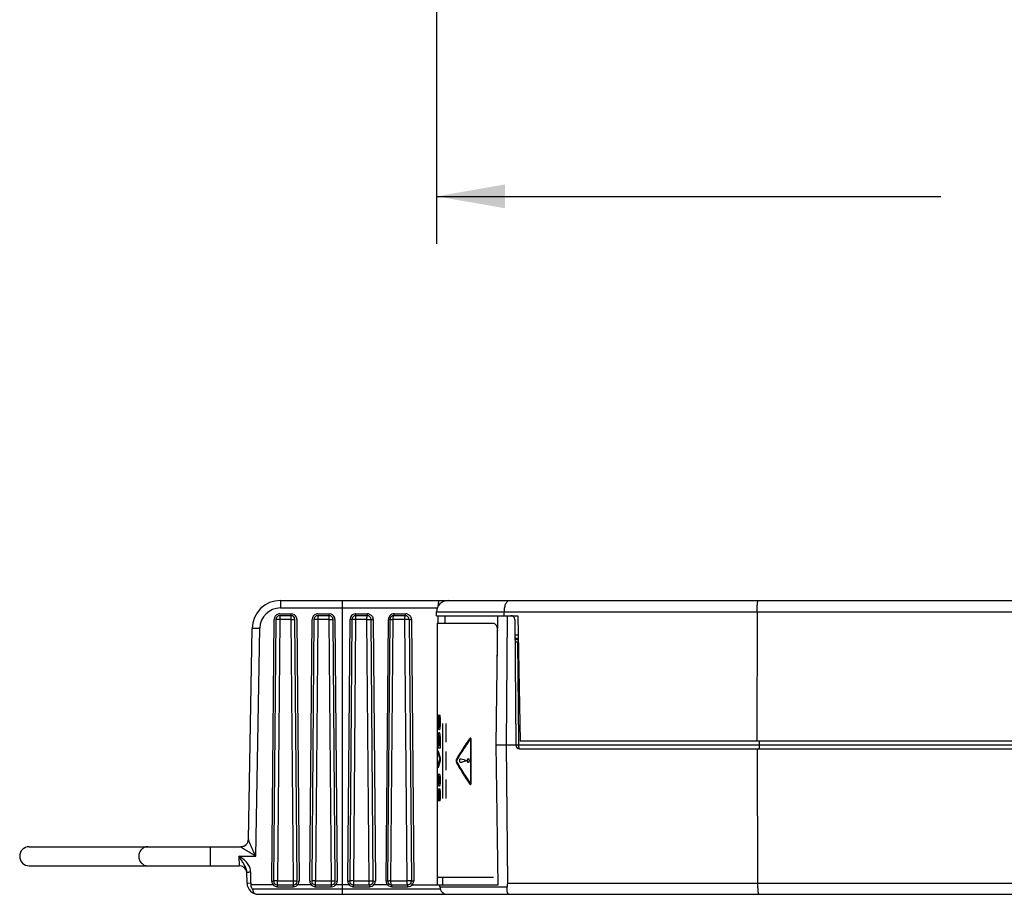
# Model space of a CAD drawing. Header units: inches. Extents: x 0 to 22, y 0 to 17.
# Tile 20 of 47: x 8.4 to 11, y 3.5 to 5.8. Entities that reach past the tile are written whole.
import ezdxf

# ---------------------------------------------------------------- set-up
doc = ezdxf.new("R2010")
doc.units = ezdxf.units.IN
doc.header["$LTSCALE"] = 1.21
doc.header["$MEASUREMENT"] = 0
doc.layers.get('0').update_dxf_attribs({"linetype": 'CONTINUOUS'})
doc.layers.add('03___PRT_ALL_CURVES', color=7, linetype='CONTINUOUS')
doc.layers.add('DIMENSIONS', color=7, linetype='CONTINUOUS')
doc.styles.get("Standard").update_dxf_attribs({"font": 'txt', "width": 0.8})
doc.dimstyles.new('DIMSTYLE_3', dxfattribs={"dimtxt": 0.125, "dimasz": 0.18, "dimexe": 0.125, "dimexo": 0.0625, "dimgap": 0.0625, "dimtad": 0, "dimtih": 1, "dimtoh": 1, "dimzin": 4, "dimdsep": 46, "dimtxsty": 'STANDARD', "dimblk": '_FILLED', "dimblk1": '_FILLED', "dimblk2": '_FILLED', "dimcen": 0.09, "dimadec": 0, "dimazin": 0, "dimtp": 0.001, "dimtm": 0.001, "dimtfac": 1, "dimtofl": 0, "dimtmove": 0, "dimatfit": 3, "dimldrblk": '_FILLED', "dimfxl": 1, "dimtolj": 1, "dimtzin": 4, "dimarcsym": 0})

# ---------------------------------------------------------------- blocks, each defined once
blk = doc.blocks.new('_FILLED')
at = {"color": 0, "linetype": 'BYBLOCK'}
blk.add_solid([(0, 0), (-1, 0.174), (-1, -0.174)], dxfattribs=at)
blk = doc.blocks.new('*D18')
at = {"layer": 'DIMENSIONS', "color": 2, "linetype": 'CONTINUOUS'}
for p, q in [((13.4926, 7.9351), (13.4926, 5.2373)), ((9.4903, 7.5256), (9.4903, 5.2373)), ((9.4903, 5.3623), (10.8164, 5.3623)), ((13.4926, 5.3623), (12.1664, 5.3623))]:
    blk.add_line(p, q, dxfattribs=at)
at = {"layer": 'DIMENSIONS', "color": 2, "linetype": 'CONTINUOUS', "xscale": 0.18, "yscale": 0.18, "zscale": 0.18, "rotation": 180}
blk.add_blockref('_FILLED', (9.4903, 5.3623), dxfattribs=at)
at = {"layer": 'DIMENSIONS', "color": 2, "linetype": 'CONTINUOUS', "xscale": 0.18, "yscale": 0.18, "zscale": 0.18}
blk.add_blockref('_FILLED', (13.4926, 5.3623), dxfattribs=at)
at = {"layer": 'DIMENSIONS', "color": 2, "linetype": 'CONTINUOUS', "insert": (11.4914, 5.4248), "char_height": 0.125, "width": 1.225, "attachment_point": 2, "line_spacing_factor": 0.9}
blk.add_mtext('4.00{\\Ftxt.shx;\\W1.000000;\\H0.125000; }[101.7]', dxfattribs=at)

msp = doc.modelspace()

# ---------------------------------------------------------------- linework, layer by layer
at = {"color": 7, "linetype": 'CONTINUOUS'}
for p, q in [((9.08, 4.2992), (9.08, 4.2795)), ((9.08, 4.2992), (13.4906, 4.2992)), ((9.2428, 3.5262), (9.2428, 4.2992)), ((9.08, 4.2795), (9.4924, 4.2795)), ((9.0567, 3.5612), (9.0627, 4.2492)), ((9.0677, 4.2493), (9.0617, 3.5613)), ((9.0777, 4.2493), (9.0677, 4.2493)), ((9.0777, 4.2493), (9.0717, 3.5613)), ((9.0777, 4.2641), (9.1078, 4.2641)), ((9.0777, 4.2592), (9.0777, 4.2493)), ((9.1078, 4.2592), (9.0777, 4.2592)), ((9.1078, 4.2493), (9.0777, 4.2493)), ((9.1078, 4.2493), (9.1078, 4.2641)), ((9.1138, 3.5613), (9.1078, 4.2493)), ((9.1078, 4.2493), (9.1178, 4.2493)), ((9.1238, 3.5613), (9.1178, 4.2493)), ((9.1228, 4.2492), (9.1288, 3.5612)), ((9.1567, 3.5612), (9.1627, 4.2492)), ((9.1677, 4.2493), (9.1617, 3.5613)), ((9.1777, 4.2493), (9.1677, 4.2493)), ((9.1777, 4.2493), (9.1717, 3.5613)), ((9.1777, 4.2641), (9.2078, 4.2641)), ((9.1777, 4.2592), (9.1777, 4.2493)), ((9.2078, 4.2592), (9.1777, 4.2592)), ((9.2078, 4.2493), (9.1777, 4.2493)), ((9.2078, 4.2493), (9.2078, 4.2641)), ((9.2138, 3.5613), (9.2078, 4.2493)), ((9.2078, 4.2493), (9.2178, 4.2493)), ((9.2238, 3.5613), (9.2178, 4.2493)), ((9.2228, 4.2492), (9.2288, 3.5612)), ((9.2568, 3.5612), (9.2628, 4.2492)), ((9.2677, 4.2493), (9.2617, 3.5613)), ((9.2677, 4.2493), (9.2628, 4.2492)), ((9.2772, 4.2493), (9.2677, 4.2493)), ((9.2772, 4.2493), (9.2713, 3.5613)), ((9.307, 4.2493), (9.2772, 4.2493)), ((9.2777, 4.2592), (9.2779, 4.2641)), ((9.3078, 4.2592), (9.2777, 4.2592)), ((9.2779, 4.2641), (9.3082, 4.2641)), ((9.307, 4.2493), (9.3178, 4.2493)), ((9.3129, 3.5613), (9.307, 4.2493)), ((9.3238, 3.5613), (9.3178, 4.2493)), ((9.3178, 4.2493), (9.3233, 4.2492)), ((9.3233, 4.2492), (9.3294, 3.5612)), ((9.3574, 3.5612), (9.3634, 4.2492)), ((9.3617, 3.5613), (9.3677, 4.2493)), ((9.3677, 4.2493), (9.3634, 4.2492)), ((9.3677, 4.2493), (9.376, 4.2493)), ((9.37, 3.5613), (9.376, 4.2493)), ((9.4058, 4.2493), (9.376, 4.2493)), ((9.4078, 4.2592), (9.3777, 4.2592)), ((9.3785, 4.2641), (9.4089, 4.2641)), ((9.4178, 4.2493), (9.4058, 4.2493)), ((9.4058, 4.2493), (9.4117, 3.5613)), ((9.4178, 4.2493), (9.4238, 3.5613)), ((9.4178, 4.2493), (9.424, 4.2492)), ((9.424, 4.2492), (9.43, 3.5612)), ((9.4902, 4.2592), (9.4903, 4.2694)), ((9.4902, 4.2592), (9.7042, 4.2592)), ((9.4903, 4.2694), (9.6683, 4.2694)), ((9.4945, 4.2392), (9.4945, 4.2592)), ((9.5124, 4.2392), (9.5126, 4.2592)), ((9.6467, 3.9192), (9.6517, 4.2592)), ((9.6683, 4.2697), (13.2367, 4.2697)), ((9.6683, 4.2592), (9.6683, 4.2694)), ((9.6744, 3.9192), (9.677, 4.2592)), ((9.6956, 4.2493), (9.6984, 3.9191)), ((9.7042, 4.2592), (9.71, 3.9292)), ((10.333, 4.2697), (10.3324, 3.9292)), ((8.9953, 3.6706), (9.005, 4.2255)), ((9.0146, 3.6266), (9.025, 4.2262)), ((9.4916, 4.2392), (9.4916, 3.5712)), ((9.4916, 4.2392), (9.6398, 4.2392)), ((9.6501, 4.1527), (9.6501, 4.2192)), ((9.696, 4.209), (9.7051, 4.209)), ((9.7003, 4.1992), (9.6998, 4.1993)), ((9.6998, 4.1993), (9.6998, 4.1993)), ((9.7006, 4.1992), (9.7003, 4.1992)), ((9.7005, 4.1992), (9.7052, 4.1992)), ((9.7023, 4.199), (9.7035, 4.1987)), ((9.7046, 4.1959), (9.7043, 4.1932)), ((9.7043, 4.1893), (9.6961, 4.1893)), ((9.7065, 3.9292), (9.7043, 4.1893)), ((9.6521, 3.5512), (9.6467, 3.9192)), ((9.6467, 3.9192), (9.6984, 3.9192)), ((9.6772, 3.5557), (9.6744, 3.9192)), ((9.6984, 3.9191), (9.7066, 3.9191)), ((9.7066, 3.9191), (9.7065, 3.9292)), ((9.7066, 3.9191), (13.0426, 3.9191)), ((13.0406, 3.9292), (9.71, 3.9292)), ((10.3386, 3.9292), (10.3386, 3.9191)), ((9.7084, 3.9092), (13.0427, 3.9092)), ((10.3351, 3.5557), (10.3344, 3.9092)), ((8.4189, 3.6512), (8.9753, 3.6512)), ((8.8946, 3.6512), (8.8946, 3.6012)), ((8.9753, 3.6511), (8.9753, 3.6512)), ((8.9953, 3.6706), (8.9937, 3.6631)), ((8.9705, 3.6266), (9.0146, 3.6266)), ((8.9705, 3.6266), (8.9713, 3.6012)), ((8.4189, 3.6012), (8.9713, 3.6012)), ((8.9913, 3.5844), (8.9909, 3.5883)), ((8.9913, 3.5844), (8.9963, 3.5846)), ((8.9918, 3.5557), (8.9913, 3.5844)), ((9.0018, 3.556), (9.0013, 3.5847)), ((8.9918, 3.5557), (9.0018, 3.556)), ((9.0604, 3.5512), (9.0025, 3.5512)), ((9.0624, 3.5529), (9.0606, 3.5512)), ((9.062, 3.5613), (9.0617, 3.5613)), ((9.063, 3.5613), (9.062, 3.5613)), ((9.0637, 3.5541), (9.0624, 3.5529)), ((9.0717, 3.5613), (9.063, 3.5613)), ((9.0642, 3.5545), (9.0637, 3.5541)), ((9.0717, 3.5463), (9.0717, 3.5613)), ((9.0717, 3.5613), (9.1138, 3.5613)), ((9.0717, 3.5512), (9.1138, 3.5512)), ((9.1138, 3.5463), (9.1138, 3.5613)), ((9.1138, 3.5613), (9.1225, 3.5613)), ((9.1213, 3.5545), (9.1218, 3.5541)), ((9.1218, 3.5541), (9.1232, 3.5528)), ((9.1225, 3.5613), (9.1237, 3.5613)), ((9.1232, 3.5528), (9.1251, 3.5512)), ((9.1237, 3.5613), (9.1238, 3.5613)), ((9.1604, 3.5512), (9.1251, 3.5512)), ((9.1624, 3.5529), (9.1606, 3.5512)), ((9.162, 3.5613), (9.1617, 3.5613)), ((9.163, 3.5613), (9.162, 3.5613)), ((9.1637, 3.5541), (9.1624, 3.5529)), ((9.1717, 3.5613), (9.163, 3.5613)), ((9.1642, 3.5545), (9.1637, 3.5541)), ((9.1717, 3.5463), (9.1717, 3.5613)), ((9.1717, 3.5613), (9.2138, 3.5613)), ((9.1717, 3.5512), (9.2138, 3.5512)), ((9.2138, 3.5463), (9.2138, 3.5613)), ((9.2138, 3.5613), (9.2225, 3.5613)), ((9.2213, 3.5545), (9.2218, 3.5541)), ((9.2218, 3.5541), (9.2232, 3.5528)), ((9.2225, 3.5613), (9.2237, 3.5613)), ((9.2232, 3.5528), (9.2251, 3.5512)), ((9.2237, 3.5613), (9.2238, 3.5613)), ((9.2605, 3.5512), (9.2251, 3.5512)), ((9.2617, 3.5613), (9.2592, 3.5612)), ((9.2624, 3.5528), (9.2607, 3.5512)), ((9.2629, 3.5613), (9.2617, 3.5613)), ((9.2637, 3.554), (9.2624, 3.5528)), ((9.2713, 3.5613), (9.2629, 3.5613)), ((9.2642, 3.5545), (9.2637, 3.554)), ((9.2713, 3.5613), (9.3129, 3.5613)), ((9.2713, 3.5613), (9.2715, 3.5525)), ((9.2715, 3.5525), (9.2717, 3.5512)), ((9.2717, 3.5512), (9.3138, 3.5512)), ((9.2718, 3.5463), (9.2717, 3.5512)), ((9.3129, 3.5613), (9.3224, 3.5613)), ((9.3131, 3.5563), (9.3129, 3.5613)), ((9.3133, 3.5536), (9.3131, 3.5563)), ((9.3213, 3.5545), (9.322, 3.5542)), ((9.322, 3.5542), (9.3235, 3.5529)), ((9.3224, 3.5613), (9.3238, 3.5613)), ((9.3235, 3.5529), (9.3256, 3.5512)), ((9.3238, 3.5613), (9.3267, 3.5612)), ((9.3611, 3.5512), (9.3256, 3.5512)), ((9.3617, 3.5613), (9.3596, 3.5612)), ((9.3629, 3.5528), (9.3613, 3.5512)), ((9.3617, 3.5613), (9.3658, 3.5613)), ((9.3639, 3.554), (9.3629, 3.5528)), ((9.3642, 3.5545), (9.3639, 3.554)), ((9.37, 3.5613), (9.4117, 3.5613)), ((9.3702, 3.5563), (9.37, 3.5613)), ((9.3717, 3.5512), (9.4138, 3.5512)), ((9.4238, 3.5613), (9.4175, 3.5613)), ((9.4213, 3.5545), (9.4222, 3.5543)), ((9.4222, 3.5543), (9.424, 3.553)), ((9.4238, 3.5613), (9.4271, 3.5612)), ((9.424, 3.553), (9.4263, 3.5512)), ((9.4263, 3.5512), (9.6521, 3.5512)), ((9.4916, 3.5712), (9.6398, 3.5712)), ((9.4926, 3.5512), (9.4926, 3.5712)), ((9.4991, 3.5458), (9.499, 3.5512)), ((9.5064, 3.5512), (9.5066, 3.5712)), ((9.6772, 3.5557), (13.4926, 3.5557)), ((9.0052, 3.5409), (9.4998, 3.5409)), ((9.0218, 3.5262), (13.4926, 3.5262)), ((9.0717, 3.5463), (9.1138, 3.5463)), ((9.1717, 3.5463), (9.2138, 3.5463)), ((9.2718, 3.5463), (9.3143, 3.5463)), ((9.3725, 3.5463), (9.4149, 3.5463)), ((9.4991, 3.5458), (9.6762, 3.5458))]:
    msp.add_line(p, q, dxfattribs=at)
msp.add_lwpolyline([(9.6998, 4.1993), (9.6992, 4.1995), (9.6973, 4.2009)], dxfattribs=at)
for centre, radius, start, end in [((9.08, 4.2242), 0.075, 89.9921, 179), ((9.5203, 4.2692), 0.03, 90, 179.5), ((9.08, 4.2245), 0.055, 90.0065, 178.2249), ((9.0777, 4.2491), 0.015, 105.8384, 179.4994), ((9.0777, 4.2492), 0.01, 90, 179.5), ((9.0777, 4.249), 0.0151, 90.0299, 105.8072), ((9.1078, 4.2491), 0.015, 16.338, 89.9994), ((9.1078, 4.2492), 0.01, 0.5, 90), ((9.1078, 4.2491), 0.0151, 0.5299, 16.3069), ((9.1777, 4.2491), 0.015, 105.8384, 179.4994), ((9.1777, 4.2492), 0.01, 90, 179.5), ((9.1777, 4.249), 0.0151, 90.0299, 105.8072), ((9.2078, 4.2491), 0.015, 16.338, 89.9994), ((9.2078, 4.2492), 0.01, 0.5, 90), ((9.2078, 4.2491), 0.0151, 0.5299, 16.3069), ((9.2777, 4.2491), 0.0149, 148.0798, 179.4856), ((9.2779, 4.249), 0.0151, 105.6883, 148.045), ((9.2777, 4.2492), 0.01, 90, 179.5), ((9.2779, 4.2489), 0.0152, 90.0265, 105.6987), ((9.3078, 4.2492), 0.01, 0.5, 90), ((9.3082, 4.2489), 0.0152, 70.5908, 89.9971), ((9.3084, 4.2491), 0.015, 0.5376, 16.4114), ((9.3783, 4.2491), 0.0149, 151.9575, 179.4902), ((9.3785, 4.249), 0.0151, 98.5341, 151.8901), ((9.3777, 4.2492), 0.01, 90, 179.5), ((9.3785, 4.2489), 0.0152, 94.5367, 98.5971), ((9.3785, 4.2489), 0.0152, 90, 94.5386), ((9.4078, 4.2492), 0.01, 0.5, 90), ((9.4089, 4.2489), 0.0152, 70.7359, 89.9976), ((9.409, 4.2491), 0.015, 0.5546, 16.4322), ((9.6856, 4.2492), 0.01, 0.5, 90), ((9.7018, 4.206), 0.00697, 253.6547, 261.9826), ((9.7006, 4.1891), 0.0101, 85.1259, 89.9884), ((9.7018, 4.2059), 0.00693, 261.993, 274.5183), ((9.7005, 4.1888), 0.0104, 80.1456, 85.1236), ((9.7502, 4.1903), 0.0459, 176.4254, 178.6961), ((9.7569, 4.1901), 0.0527, 178.6592, 180.928), ((9.7084, 3.9192), 0.01, 180.5, 270), ((8.4189, 3.6262), 0.025, 90, 270), ((8.9753, 3.6712), 0.02, 270, 359), ((8.9755, 3.6709), 0.0198, 299.4343, 336.7019), ((8.9713, 3.5812), 0.02, 8.9503, 90), ((9.0097, 3.0905), 0.4943, 90.9778, 91.5576), ((8.9666, 3.5841), 0.0347, 1.0573, 11.307), ((9.0218, 3.5562), 0.03, 181.006, 270), ((9.0219, 3.5564), 0.0201, 181.0269, 194.9676), ((9.0717, 3.5611), 0.0151, 179.528, 194.1736), ((9.0589, 3.8082), 0.247, 269.4782, 270.058), ((9.0717, 3.5611), 0.015, 194.195, 221.3625), ((9.0717, 3.5613), 0.015, 222.2617, 256.9066), ((9.0717, 3.5612), 0.01, 179.5, 270), ((9.1138, 3.5612), 0.01, 270, 0.5), ((9.1138, 3.5613), 0.015, 270, 296.3052), ((9.1138, 3.5613), 0.015, 296.3175, 306.7579), ((9.1138, 3.5613), 0.015, 306.771, 317.7324), ((9.1138, 3.5611), 0.0151, 318.6568, 330.8841), ((9.1266, 3.8082), 0.247, 269.942, 270.5218), ((9.1138, 3.5611), 0.015, 330.9066, 0.4988), ((9.1717, 3.5611), 0.0151, 179.528, 194.1736), ((9.1589, 3.8082), 0.247, 269.4782, 270.058), ((9.1717, 3.5611), 0.015, 194.195, 221.3625), ((9.1717, 3.5613), 0.015, 222.2617, 256.9066), ((9.1717, 3.5612), 0.01, 179.5, 270), ((9.2138, 3.5612), 0.01, 270, 0.5), ((9.2138, 3.5613), 0.015, 270, 296.3052), ((9.2138, 3.5613), 0.015, 296.3175, 306.7579), ((9.2138, 3.5613), 0.015, 306.771, 317.7324), ((9.2138, 3.5611), 0.0151, 318.6568, 330.8841), ((9.2266, 3.8082), 0.247, 269.942, 270.5218), ((9.2138, 3.5611), 0.015, 330.9066, 0.4988), ((9.2589, 3.807), 0.2458, 269.4943, 270.0684), ((9.2717, 3.5611), 0.015, 179.5391, 194.2458), ((9.2717, 3.5611), 0.015, 194.2935, 221.5584), ((9.2718, 3.5614), 0.0151, 222.4711, 256.9998), ((9.2717, 3.5612), 0.01, 179.5, 270), ((9.3138, 3.5612), 0.01, 270, 0.5), ((9.3143, 3.5614), 0.0152, 291.2844, 303.8887), ((9.3143, 3.5614), 0.0151, 303.9228, 317.5364), ((9.3144, 3.5612), 0.0151, 318.4752, 330.7095), ((9.3266, 3.8111), 0.2499, 270.0043, 270.6283), ((9.3145, 3.5611), 0.0149, 330.7223, 0.4939), ((9.3724, 3.5611), 0.015, 179.5237, 191.4306), ((9.359, 3.7919), 0.2306, 269.6049, 270.1481), ((9.3723, 3.5611), 0.015, 191.4745, 221.5628), ((9.3725, 3.5614), 0.0151, 222.47, 256.3988), ((9.3717, 3.5612), 0.01, 179.5, 270), ((9.3623, 2.5636), 0.9977, 89.5556, 89.8015), ((9.4216, 2.6706), 0.8907, 90.2618, 90.6386), ((9.4138, 3.5612), 0.01, 270, 0.5), ((9.415, 3.5614), 0.0151, 291.1985, 303.8776), ((9.4149, 3.5614), 0.0151, 303.8936, 311.9791), ((9.415, 3.5613), 0.015, 311.9747, 317.554), ((9.415, 3.5612), 0.015, 318.4661, 330.6556), ((9.4267, 3.8041), 0.2428, 270.0759, 270.7742), ((9.4151, 3.5611), 0.0149, 330.6588, 0.4946), ((9.0717, 3.5613), 0.0151, 256.9405, 269.9687), ((9.1717, 3.5613), 0.0151, 256.9405, 269.9687), ((9.2719, 3.5615), 0.0153, 257.0088, 269.9703), ((9.3143, 3.5615), 0.0152, 269.998, 291.2663), ((9.3725, 3.5615), 0.0152, 256.3981, 264.7551), ((9.3725, 3.5615), 0.0152, 264.7496, 269.9876), ((9.4149, 3.5615), 0.0152, 269.9966, 291.2027), ((9.5191, 3.5462), 0.02, 181, 270)]:
    msp.add_arc(centre, radius, start, end, dxfattribs=at)
for points, knots in [([(9.4947, 4.2842), (9.4947, 4.2852), (9.4948, 4.2872), (9.4951, 4.2901), (9.4954, 4.2927), (9.4958, 4.2949), (9.4961, 4.2965), (9.4965, 4.2975), (9.4967, 4.2981), (9.497, 4.2986), (9.4972, 4.2989), (9.4975, 4.2991), (9.4977, 4.2992), (9.4977, 4.2992)], [0, 0, 0, 0, 0.200344, 0.386557, 0.553131, 0.696542, 0.813624, 0.861511, 0.902175, 0.935709, 0.962431, 0.983182, 1, 1, 1, 1]), ([(9.6683, 4.2694), (9.6683, 4.2716), (9.6685, 4.2757), (9.6694, 4.2817), (9.6708, 4.2869), (9.6725, 4.2913), (9.6746, 4.2947), (9.6768, 4.2973), (9.6789, 4.2986), (9.6807, 4.2991), (9.6815, 4.2992), (9.6819, 4.2992)], [0, 0, 0, 0, 0.181974, 0.35429, 0.508665, 0.642341, 0.755205, 0.849149, 0.928476, 0.964758, 1, 1, 1, 1]), ([(10.333, 4.2697), (10.333, 4.2716), (10.3331, 4.2754), (10.3333, 4.2809), (10.3336, 4.2859), (10.3339, 4.2898), (10.3342, 4.2925), (10.3344, 4.2942), (10.3347, 4.2957), (10.3349, 4.2969), (10.3352, 4.2979), (10.3355, 4.2985), (10.3357, 4.2989), (10.3359, 4.2991), (10.336, 4.2992), (10.3361, 4.2992)], [0, 0, 0, 0, 0.192905, 0.378656, 0.549171, 0.698364, 0.76327, 0.820985, 0.87105, 0.91303, 0.946598, 0.971764, 0.981315, 0.988997, 1, 1, 1, 1]), ([(9.2777, 4.2592), (9.2776, 4.2592), (9.2776, 4.2591), (9.2776, 4.259), (9.2775, 4.2587), (9.2775, 4.2584), (9.2775, 4.258), (9.2774, 4.2575), (9.2774, 4.2569), (9.2773, 4.256), (9.2773, 4.2547), (9.2773, 4.253), (9.2772, 4.2512), (9.2772, 4.2499), (9.2772, 4.2493)], [0, 0, 0, 0, 0.006472, 0.021511, 0.045613, 0.078661, 0.120448, 0.170727, 0.229018, 0.294698, 0.445709, 0.61858, 0.806185, 1, 1, 1, 1]), ([(9.307, 4.2493), (9.307, 4.2499), (9.307, 4.2512), (9.3071, 4.253), (9.3072, 4.2547), (9.3073, 4.2562), (9.3074, 4.2574), (9.3075, 4.2583), (9.3076, 4.2589), (9.3077, 4.2591), (9.3078, 4.2592), (9.3078, 4.2592)], [0, 0, 0, 0, 0.192399, 0.378665, 0.550383, 0.700548, 0.824071, 0.916244, 0.974404, 0.990741, 1, 1, 1, 1]), ([(9.3078, 4.2592), (9.3079, 4.2592), (9.3079, 4.2592), (9.308, 4.2593), (9.308, 4.2596), (9.3081, 4.2601), (9.3081, 4.2607), (9.3082, 4.2614), (9.3082, 4.2622), (9.3082, 4.2632), (9.3082, 4.2638), (9.3082, 4.2641)], [0, 0, 0, 0, 0.009176, 0.025454, 0.083481, 0.175427, 0.298673, 0.448678, 0.620489, 0.807061, 1, 1, 1, 1]), ([(9.3133, 4.2632), (9.3144, 4.2628), (9.3165, 4.2618), (9.3193, 4.2595), (9.3215, 4.2567), (9.3224, 4.2545), (9.3227, 4.2533)], [0, 0, 0, 0, 0.249595, 0.499411, 0.749528, 1, 1, 1, 1]), ([(9.376, 4.2493), (9.376, 4.2499), (9.376, 4.2512), (9.3761, 4.253), (9.3762, 4.2547), (9.3764, 4.2562), (9.3767, 4.2573), (9.3769, 4.258), (9.377, 4.2584), (9.3772, 4.2587), (9.3773, 4.259), (9.3775, 4.2592), (9.3777, 4.2592)], [0, 0, 0, 0, 0.187518, 0.369239, 0.537123, 0.684531, 0.806832, 0.857275, 0.900099, 0.935292, 0.963083, 1, 1, 1, 1]), ([(9.3777, 4.2592), (9.3777, 4.2592), (9.3778, 4.2593), (9.3779, 4.2594), (9.378, 4.2596), (9.3782, 4.2601), (9.3783, 4.2607), (9.3784, 4.2614), (9.3785, 4.2626), (9.3785, 4.2635), (9.3785, 4.2641)], [0, 0, 0, 0, 0.036595, 0.064265, 0.09935, 0.192341, 0.314438, 0.461776, 0.62982, 1, 1, 1, 1]), ([(9.4078, 4.2592), (9.4078, 4.2592), (9.4076, 4.2591), (9.4074, 4.259), (9.4072, 4.2587), (9.407, 4.2584), (9.4069, 4.258), (9.4066, 4.2573), (9.4063, 4.2562), (9.4061, 4.2547), (9.4059, 4.253), (9.4058, 4.2512), (9.4058, 4.2499), (9.4058, 4.2493)], [0, 0, 0, 0, 0.019779, 0.043348, 0.072788, 0.109022, 0.152408, 0.203027, 0.32476, 0.470654, 0.636297, 0.815339, 1, 1, 1, 1]), ([(9.4078, 4.2592), (9.4079, 4.2592), (9.408, 4.2593), (9.4081, 4.2594), (9.4083, 4.2596), (9.4084, 4.2601), (9.4086, 4.2607), (9.4087, 4.2614), (9.4088, 4.2626), (9.4089, 4.2635), (9.4089, 4.2641)], [0, 0, 0, 0, 0.042199, 0.071523, 0.107663, 0.201412, 0.323002, 0.468943, 0.634947, 1, 1, 1, 1]), ([(9.4139, 4.2632), (9.415, 4.2629), (9.4171, 4.2618), (9.4199, 4.2596), (9.4221, 4.2567), (9.423, 4.2545), (9.4233, 4.2533)], [0, 0, 0, 0, 0.248124, 0.497324, 0.747933, 1, 1, 1, 1]), ([(9.025, 4.2262), (9.0237, 4.2261), (9.0212, 4.2258), (9.0175, 4.2256), (9.0146, 4.2256), (9.0124, 4.2256), (9.0109, 4.2256), (9.0096, 4.2256), (9.0085, 4.2256), (9.0075, 4.2256), (9.0067, 4.2256), (9.0062, 4.2256), (9.0059, 4.2256), (9.0056, 4.2256), (9.0054, 4.2256), (9.0053, 4.2255), (9.0051, 4.2255), (9.0051, 4.2255), (9.005, 4.2255), (9.005, 4.2255)], [0, 0, 0, 0, 0.194569, 0.382475, 0.555262, 0.63402, 0.706674, 0.772491, 0.830907, 0.881389, 0.923399, 0.941065, 0.956454, 0.969544, 0.980314, 0.988745, 0.994821, 0.998538, 1, 1, 1, 1]), ([(9.6398, 4.2392), (9.6402, 4.2392), (9.6409, 4.2391), (9.6418, 4.2388), (9.6428, 4.2383), (9.6438, 4.2377), (9.6447, 4.2368), (9.6456, 4.2358), (9.6464, 4.2346), (9.6471, 4.2333), (9.6478, 4.2319), (9.6486, 4.2297), (9.6494, 4.2268), (9.65, 4.2231), (9.6501, 4.2205), (9.6501, 4.2192)], [0, 0, 0, 0, 0.040897, 0.083112, 0.127539, 0.174906, 0.225724, 0.280313, 0.338782, 0.401076, 0.46704, 0.536387, 0.683693, 0.839691, 1, 1, 1, 1]), ([(9.696, 4.2026), (9.696, 4.202), (9.6963, 4.2007), (9.697, 4.1996), (9.6974, 4.1991)], [0, 0, 0, 0, 0.481302, 1, 1, 1, 1]), ([(9.6974, 4.1991), (9.6976, 4.1989), (9.6984, 4.1981), (9.6994, 4.1975), (9.7002, 4.1971)], [0, 0, 0, 0, 0.235772, 1, 1, 1, 1]), ([(9.7002, 4.1971), (9.7009, 4.1968), (9.7023, 4.1963), (9.7039, 4.196), (9.7046, 4.1959)], [0, 0, 0, 0, 0.489665, 1, 1, 1, 1]), ([(9.7035, 4.1987), (9.7038, 4.1986), (9.7042, 4.1983), (9.7045, 4.1977), (9.7046, 4.1974), (9.7046, 4.1973)], [0, 0, 0, 0, 0.513302, 0.753319, 1, 1, 1, 1]), ([(9.7084, 3.9092), (9.7083, 3.9092), (9.7081, 3.9093), (9.7079, 3.9096), (9.7077, 3.91), (9.7076, 3.9104), (9.7074, 3.9111), (9.7071, 3.9122), (9.7069, 3.9137), (9.7068, 3.9154), (9.7067, 3.9172), (9.7066, 3.9185), (9.7066, 3.9191)], [0, 0, 0, 0, 0.038687, 0.066998, 0.102524, 0.145526, 0.19602, 0.318145, 0.465104, 0.632338, 0.813295, 1, 1, 1, 1]), ([(10.3386, 3.9191), (10.3386, 3.9178), (10.3386, 3.916), (10.3384, 3.9136), (10.3383, 3.9122), (10.3382, 3.9111), (10.3381, 3.9104), (10.338, 3.91), (10.3379, 3.9096), (10.3378, 3.9094), (10.3377, 3.9092), (10.3376, 3.9092), (10.3376, 3.9092)], [0, 0, 0, 0, 0.377641, 0.548756, 0.698146, 0.820979, 0.871033, 0.912929, 0.946515, 0.971771, 0.989024, 1, 1, 1, 1]), ([(8.7306, 3.6512), (8.7275, 3.6512), (8.7228, 3.6502), (8.7174, 3.6471), (8.7138, 3.644), (8.7108, 3.6401), (8.7086, 3.6358), (8.7073, 3.6311), (8.7068, 3.6262), (8.7073, 3.6213), (8.7086, 3.6166), (8.7108, 3.6122), (8.7138, 3.6084), (8.7174, 3.6053), (8.7228, 3.6022), (8.7275, 3.6012), (8.7306, 3.6012)], [0, 0, 0, 0, 0.121194, 0.182856, 0.245086, 0.307998, 0.371592, 0.435662, 0.5, 0.564338, 0.628408, 0.692002, 0.754914, 0.817144, 0.878806, 1, 1, 1, 1]), ([(8.9852, 3.6537), (8.9837, 3.6528), (8.9805, 3.6515), (8.9771, 3.6511), (8.9753, 3.6511)], [0, 0, 0, 0, 0.501462, 1, 1, 1, 1]), ([(9.0146, 3.6266), (9.0126, 3.6278), (9.0087, 3.6302), (9.0028, 3.6337), (8.9979, 3.6366), (8.9941, 3.6389), (8.9913, 3.6406), (8.9885, 3.6423), (8.9859, 3.6439), (8.9834, 3.6455), (8.9814, 3.6467), (8.9798, 3.6477), (8.9788, 3.6483), (8.9779, 3.649), (8.9771, 3.6495), (8.9764, 3.65), (8.9758, 3.6505), (8.9755, 3.6508), (8.9754, 3.651), (8.9753, 3.651), (8.9753, 3.6511)], [0, 0, 0, 0, 0.149396, 0.297841, 0.444299, 0.516338, 0.587247, 0.656663, 0.724073, 0.788729, 0.849487, 0.877876, 0.904538, 0.929075, 0.950981, 0.969649, 0.984396, 0.994572, 0.99784, 1, 1, 1, 1]), ([(9.0146, 3.6266), (9.0136, 3.6287), (9.0117, 3.6329), (9.0088, 3.6391), (9.006, 3.6453), (9.0037, 3.6504), (9.0019, 3.6544), (9.0006, 3.6573), (8.9994, 3.6601), (8.9982, 3.6628), (8.9973, 3.6649), (8.9967, 3.6665), (8.9962, 3.6676), (8.9959, 3.6686), (8.9956, 3.6694), (8.9954, 3.6701), (8.9953, 3.6705), (8.9953, 3.6706)], [0, 0, 0, 0, 0.143828, 0.286871, 0.428355, 0.567153, 0.635003, 0.701358, 0.765678, 0.827131, 0.884378, 0.910772, 0.935159, 0.957003, 0.97562, 0.990208, 1, 1, 1, 1]), ([(8.9909, 3.5883), (8.9906, 3.5901), (8.9897, 3.5936), (8.9875, 3.5986), (8.9849, 3.6033), (8.982, 3.6079), (8.9791, 3.6125), (8.9762, 3.6171), (8.9733, 3.6218), (8.9715, 3.625), (8.9705, 3.6266)], [0, 0, 0, 0, 0.125599, 0.25009, 0.373553, 0.496602, 0.620247, 0.745353, 0.872231, 1, 1, 1, 1]), ([(9.0006, 3.5909), (9.0002, 3.5928), (8.9991, 3.5967), (8.9966, 3.6022), (8.9933, 3.6072), (8.9894, 3.6118), (8.985, 3.6159), (8.9788, 3.621), (8.9738, 3.6244), (8.9705, 3.6266)], [0, 0, 0, 0, 0.124998, 0.250007, 0.375026, 0.500048, 0.625065, 0.750057, 1, 1, 1, 1]), ([(9.0025, 3.5512), (9.0023, 3.5511), (9.0019, 3.5507), (9.0018, 3.5501), (9.0018, 3.5496), (9.0018, 3.5492), (9.0019, 3.5486), (9.002, 3.5479), (9.0022, 3.547), (9.0025, 3.5458), (9.003, 3.5445), (9.0039, 3.5429), (9.0046, 3.5417), (9.0052, 3.5409)], [0, 0, 0, 0, 0.062493, 0.12492, 0.156578, 0.187834, 0.250097, 0.312694, 0.375207, 0.500173, 0.625163, 0.750161, 1, 1, 1, 1]), ([(9.3138, 3.5512), (9.3138, 3.5512), (9.3137, 3.5512), (9.3137, 3.5514), (9.3136, 3.5516), (9.3135, 3.552), (9.3134, 3.5526), (9.3133, 3.5532), (9.3133, 3.5536)], [0, 0, 0, 0, 0.035167, 0.091488, 0.174562, 0.285428, 0.58992, 1, 1, 1, 1]), ([(9.3143, 3.5463), (9.3143, 3.5469), (9.3143, 3.5478), (9.3142, 3.549), (9.3142, 3.5497), (9.3141, 3.5503), (9.314, 3.5508), (9.314, 3.551), (9.3139, 3.5512), (9.3139, 3.5512), (9.3138, 3.5512)], [0, 0, 0, 0, 0.378712, 0.5502, 0.699967, 0.823093, 0.915088, 0.973444, 0.990109, 1, 1, 1, 1]), ([(9.3717, 3.5512), (9.3716, 3.5512), (9.3715, 3.5513), (9.3713, 3.5514), (9.3712, 3.5516), (9.371, 3.552), (9.3708, 3.5526), (9.3706, 3.5533), (9.3704, 3.5546), (9.3703, 3.5556), (9.3702, 3.5563)], [0, 0, 0, 0, 0.042498, 0.070538, 0.104497, 0.191706, 0.305554, 0.44558, 0.60973, 1, 1, 1, 1]), ([(9.3725, 3.5463), (9.3725, 3.5469), (9.3724, 3.5478), (9.3723, 3.549), (9.3722, 3.5497), (9.3721, 3.5503), (9.372, 3.5507), (9.3719, 3.551), (9.3718, 3.5511), (9.3717, 3.5512), (9.3717, 3.5512)], [0, 0, 0, 0, 0.370826, 0.539128, 0.686645, 0.808814, 0.901719, 0.936676, 0.964142, 1, 1, 1, 1]), ([(9.4117, 3.5613), (9.4117, 3.5606), (9.4117, 3.5593), (9.4118, 3.5575), (9.412, 3.5557), (9.4123, 3.5542), (9.4126, 3.553), (9.4129, 3.5521), (9.4132, 3.5516), (9.4134, 3.5514), (9.4136, 3.5512), (9.4138, 3.5512), (9.4138, 3.5512)], [0, 0, 0, 0, 0.183268, 0.361468, 0.526715, 0.672564, 0.794537, 0.88896, 0.925552, 0.955443, 0.979569, 1, 1, 1, 1]), ([(9.4144, 3.5505), (9.4143, 3.5506), (9.4143, 3.5508), (9.4141, 3.551), (9.414, 3.5512), (9.4138, 3.5512)], [0, 0, 0, 0, 0.353118, 0.632344, 1, 1, 1, 1]), ([(9.4149, 3.5463), (9.4149, 3.5471), (9.4149, 3.5483), (9.4146, 3.5497), (9.4145, 3.5503), (9.4144, 3.5505)], [0, 0, 0, 0, 0.572884, 0.812205, 1, 1, 1, 1]), ([(9.6762, 3.5458), (9.6764, 3.5466), (9.677, 3.5499), (9.6772, 3.5532), (9.6772, 3.5557)], [0, 0, 0, 0, 0.24481, 1, 1, 1, 1]), ([(10.3382, 3.5262), (10.3381, 3.5262), (10.3379, 3.5263), (10.3377, 3.5265), (10.3375, 3.5269), (10.3372, 3.5275), (10.337, 3.5285), (10.3367, 3.5297), (10.3364, 3.5312), (10.3362, 3.5329), (10.3359, 3.5356), (10.3356, 3.5394), (10.3353, 3.5445), (10.3351, 3.55), (10.3351, 3.5537), (10.3351, 3.5557)], [0, 0, 0, 0, 0.011003, 0.018685, 0.028235, 0.053401, 0.086969, 0.128948, 0.179013, 0.236729, 0.301635, 0.450828, 0.621343, 0.807094, 1, 1, 1, 1]), ([(9.0052, 3.5409), (9.0057, 3.5403), (9.0063, 3.5391), (9.0068, 3.5375), (9.0071, 3.5364), (9.0074, 3.5352), (9.0077, 3.5341), (9.008, 3.5331), (9.0085, 3.5318), (9.0093, 3.5303), (9.0105, 3.5289), (9.0122, 3.5278), (9.0134, 3.5274), (9.014, 3.5272)], [0, 0, 0, 0, 0.14551, 0.218321, 0.289501, 0.35829, 0.424548, 0.488199, 0.549343, 0.664782, 0.774078, 0.883592, 1, 1, 1, 1]), ([(9.6804, 3.5262), (9.6802, 3.5262), (9.6798, 3.5262), (9.6792, 3.5265), (9.6786, 3.5269), (9.6779, 3.5277), (9.677, 3.5291), (9.6762, 3.5314), (9.6756, 3.5342), (9.6754, 3.5377), (9.6755, 3.5416), (9.6759, 3.5444), (9.6762, 3.5458)], [0, 0, 0, 0, 0.027013, 0.055564, 0.087058, 0.12259, 0.208539, 0.317585, 0.451771, 0.611727, 0.796554, 1, 1, 1, 1])]:
    msp.add_open_spline(points, degree=3, knots=knots, dxfattribs=at)
at = {"layer": '03___PRT_ALL_CURVES', "color": 40, "linetype": 'CONTINUOUS'}
for p, q in [((9.4956, 3.9986), (9.4956, 3.9912)), ((9.498, 3.9908), (9.498, 3.9985)), ((9.5069, 3.7785), (9.5069, 3.9757)), ((9.5145, 3.9757), (9.5145, 3.9264)), ((9.4945, 3.9108), (9.4945, 3.9253)), ((9.4996, 3.9108), (9.4945, 3.9108)), ((9.4949, 3.9261), (9.4949, 3.9177)), ((9.4949, 3.9177), (9.4989, 3.9177)), ((9.4989, 3.9177), (9.4989, 3.9245)), ((9.4996, 3.9249), (9.4996, 3.9108)), ((9.5793, 3.9329), (9.5795, 3.9312)), ((9.5795, 3.9312), (9.5795, 3.8213)), ((9.5814, 3.8213), (9.5814, 3.9312)), ((9.4945, 3.8963), (9.4945, 3.9033)), ((9.4996, 3.8848), (9.4996, 3.8772)), ((9.5145, 3.9017), (9.5145, 3.8524)), ((9.4945, 3.8593), (9.4945, 3.867)), ((9.5433, 3.877), (9.5436, 3.8782)), ((9.5436, 3.8757), (9.5433, 3.877)), ((9.5686, 3.8784), (9.5686, 3.8771)), ((9.5145, 3.8278), (9.5145, 3.7785)), ((9.5795, 3.8213), (9.5793, 3.8197)), ((9.497, 3.7836), (9.4964, 3.7836)), ((9.4971, 3.7902), (9.497, 3.7836)), ((9.4957, 3.7792), (9.4957, 3.7722)), ((9.4981, 3.7714), (9.4981, 3.7788))]:
    msp.add_line(p, q, dxfattribs=at)
for centre, radius, start, end in [((9.6268, 3.9253), 0.1355, 192.3822, 198.9827), ((9.7242, 4.3925), 0.5371, 251.6407, 253.16), ((9.7288, 3.0953), 0.7981, 101.5834, 101.8733)]:
    msp.add_arc(centre, radius, start, end, dxfattribs=at)
for points, knots in [([(9.4944, 3.9806), (9.4944, 3.9823), (9.4944, 3.9856), (9.4945, 3.99), (9.4947, 3.9936), (9.4949, 3.9963), (9.4952, 3.998), (9.4955, 3.9985), (9.4956, 3.9986)], [0, 0, 0, 0, 0.201822, 0.381963, 0.542078, 0.687434, 0.83483, 1, 1, 1, 1]), ([(9.4956, 3.9912), (9.4955, 3.991), (9.4953, 3.9906), (9.4951, 3.9891), (9.495, 3.9868), (9.4949, 3.9838), (9.4948, 3.9815), (9.4948, 3.9803)], [0, 0, 0, 0, 0.20045, 0.378211, 0.559083, 0.765424, 1, 1, 1, 1]), ([(9.498, 3.9985), (9.4981, 3.9983), (9.4984, 3.9978), (9.4988, 3.9959), (9.4992, 3.9932), (9.4994, 3.9895), (9.4996, 3.9849), (9.4997, 3.9815), (9.4997, 3.9797)], [0, 0, 0, 0, 0.151935, 0.294455, 0.441309, 0.606528, 0.792081, 1, 1, 1, 1]), ([(9.4986, 3.9884), (9.4985, 3.9888), (9.4984, 3.9896), (9.4982, 3.9904), (9.4981, 3.9907), (9.498, 3.9908)], [0, 0, 0, 0, 0.30989, 0.641407, 1, 1, 1, 1]), ([(9.499, 3.9802), (9.499, 3.9814), (9.4989, 3.9834), (9.4988, 3.9862), (9.4987, 3.9878), (9.4986, 3.9884)], [0, 0, 0, 0, 0.373794, 0.705616, 1, 1, 1, 1]), ([(9.4968, 3.9586), (9.4965, 3.9586), (9.496, 3.9591), (9.4953, 3.9612), (9.4949, 3.9647), (9.4946, 3.9691), (9.4944, 3.9746), (9.4944, 3.9785), (9.4944, 3.9806)], [0, 0, 0, 0, 0.209883, 0.39342, 0.553231, 0.695602, 0.838249, 1, 1, 1, 1]), ([(9.4948, 3.9803), (9.4948, 3.9791), (9.4949, 3.9767), (9.495, 3.9734), (9.4952, 3.9707), (9.4954, 3.9686), (9.4958, 3.9671), (9.4962, 3.9662), (9.4966, 3.9661), (9.4967, 3.9661)], [0, 0, 0, 0, 0.133087, 0.250762, 0.36835, 0.501136, 0.650168, 0.816182, 1, 1, 1, 1]), ([(9.4967, 3.9661), (9.4969, 3.9661), (9.4973, 3.9663), (9.4979, 3.9674), (9.4984, 3.9696), (9.4987, 3.9725), (9.4989, 3.9762), (9.499, 3.9789), (9.499, 3.9802)], [0, 0, 0, 0, 0.213211, 0.402529, 0.56849, 0.711821, 0.847519, 1, 1, 1, 1]), ([(9.4997, 3.9797), (9.4997, 3.9779), (9.4996, 3.9746), (9.4994, 3.97), (9.4991, 3.9661), (9.4987, 3.9629), (9.4981, 3.9604), (9.4974, 3.959), (9.497, 3.9586), (9.4968, 3.9586)], [0, 0, 0, 0, 0.141041, 0.266494, 0.386195, 0.514034, 0.657748, 0.819282, 1, 1, 1, 1]), ([(9.4945, 3.9253), (9.4945, 3.9275), (9.4944, 3.9316), (9.4945, 3.9374), (9.4947, 3.9421), (9.4949, 3.9446), (9.495, 3.9455)], [0, 0, 0, 0, 0.29386, 0.559661, 0.794225, 1, 1, 1, 1]), ([(9.4953, 3.9394), (9.4952, 3.9387), (9.4951, 3.937), (9.495, 3.9339), (9.4949, 3.9301), (9.4949, 3.9275), (9.4949, 3.9261)], [0, 0, 0, 0, 0.21294, 0.450163, 0.713059, 1, 1, 1, 1]), ([(9.495, 3.9455), (9.4951, 3.9468), (9.4954, 3.9491), (9.496, 3.9512), (9.4965, 3.9517), (9.4967, 3.9517)], [0, 0, 0, 0, 0.290974, 0.622396, 1, 1, 1, 1]), ([(9.4968, 3.9443), (9.4966, 3.9443), (9.4963, 3.9441), (9.4959, 3.9432), (9.4955, 3.9416), (9.4954, 3.9402), (9.4953, 3.9394)], [0, 0, 0, 0, 0.289152, 0.550822, 0.78737, 1, 1, 1, 1]), ([(9.4967, 3.9517), (9.497, 3.9517), (9.4974, 3.9513), (9.4981, 3.9496), (9.4986, 3.9469), (9.4989, 3.9446), (9.4991, 3.9434)], [0, 0, 0, 0, 0.296859, 0.560178, 0.793543, 1, 1, 1, 1]), ([(9.4985, 3.9377), (9.4984, 3.9387), (9.4982, 3.9406), (9.4978, 3.9427), (9.4973, 3.9441), (9.4969, 3.9443), (9.4968, 3.9443)], [0, 0, 0, 0, 0.207919, 0.442061, 0.705652, 1, 1, 1, 1]), ([(9.4989, 3.9245), (9.4989, 3.9258), (9.4989, 3.9283), (9.4988, 3.9319), (9.4987, 3.9351), (9.4986, 3.9369), (9.4985, 3.9377)], [0, 0, 0, 0, 0.285062, 0.547595, 0.785927, 1, 1, 1, 1]), ([(9.4991, 3.9434), (9.4992, 3.9423), (9.4994, 3.9398), (9.4995, 3.9354), (9.4996, 3.9303), (9.4996, 3.9267), (9.4996, 3.9249)], [0, 0, 0, 0, 0.212572, 0.449626, 0.712981, 1, 1, 1, 1]), ([(9.5802, 3.9367), (9.5801, 3.9369), (9.5797, 3.9373), (9.5791, 3.9374), (9.5784, 3.9372), (9.578, 3.9367), (9.5777, 3.9364)], [0, 0, 0, 0, 0.215632, 0.450921, 0.710457, 1, 1, 1, 1]), ([(9.5814, 3.9312), (9.5814, 3.932), (9.5813, 3.9335), (9.5809, 3.9354), (9.5805, 3.9364), (9.5802, 3.9367)], [0, 0, 0, 0, 0.377696, 0.709716, 1, 1, 1, 1]), ([(9.5786, 3.9325), (9.5787, 3.9327), (9.5789, 3.9328), (9.5791, 3.933), (9.5793, 3.933), (9.5793, 3.9329)], [0, 0, 0, 0, 0.376639, 0.711742, 1, 1, 1, 1]), ([(9.5429, 3.882), (9.5427, 3.8817), (9.5423, 3.8807), (9.5419, 3.8789), (9.5418, 3.8776), (9.5418, 3.877)], [0, 0, 0, 0, 0.378583, 0.710265, 1, 1, 1, 1]), ([(9.5418, 3.877), (9.5418, 3.8764), (9.5419, 3.8751), (9.5423, 3.8732), (9.5427, 3.8723), (9.5429, 3.8719)], [0, 0, 0, 0, 0.28982, 0.621992, 1, 1, 1, 1]), ([(9.5511, 3.8777), (9.5511, 3.8784), (9.5512, 3.8798), (9.5516, 3.8815), (9.5523, 3.8824), (9.5531, 3.8829), (9.554, 3.8829), (9.5546, 3.8828), (9.555, 3.8827)], [0, 0, 0, 0, 0.15497, 0.291787, 0.437151, 0.60367, 0.791002, 1, 1, 1, 1]), ([(9.5539, 3.8727), (9.5536, 3.8727), (9.5531, 3.8728), (9.5525, 3.8731), (9.5519, 3.8738), (9.5514, 3.8747), (9.5512, 3.8761), (9.5511, 3.8771), (9.5511, 3.8777)], [0, 0, 0, 0, 0.202103, 0.386309, 0.552939, 0.702109, 0.847945, 1, 1, 1, 1]), ([(9.5646, 3.8763), (9.5632, 3.8759), (9.5606, 3.8749), (9.557, 3.8737), (9.5549, 3.8727), (9.5539, 3.8727)], [0, 0, 0, 0, 0.378575, 0.709478, 1, 1, 1, 1]), ([(9.5716, 3.8778), (9.5716, 3.8785), (9.5717, 3.8799), (9.5721, 3.8816), (9.5728, 3.8828), (9.5733, 3.8831), (9.5736, 3.8831)], [0, 0, 0, 0, 0.253467, 0.505246, 0.755045, 1, 1, 1, 1]), ([(9.5736, 3.8727), (9.5733, 3.8727), (9.5728, 3.873), (9.5721, 3.8741), (9.5717, 3.8758), (9.5716, 3.8772), (9.5716, 3.8778)], [0, 0, 0, 0, 0.256812, 0.503462, 0.748988, 1, 1, 1, 1]), ([(9.5736, 3.8831), (9.5739, 3.8831), (9.5744, 3.8828), (9.575, 3.8817), (9.5755, 3.8799), (9.5756, 3.8785), (9.5756, 3.8778)], [0, 0, 0, 0, 0.239197, 0.481376, 0.725336, 1, 1, 1, 1]), ([(9.5756, 3.8778), (9.5756, 3.8771), (9.5755, 3.8758), (9.575, 3.874), (9.5744, 3.873), (9.5739, 3.8727), (9.5736, 3.8727)], [0, 0, 0, 0, 0.273674, 0.5136, 0.755249, 1, 1, 1, 1]), ([(9.4945, 3.8266), (9.4945, 3.828), (9.4946, 3.8308), (9.4947, 3.8346), (9.4949, 3.8376), (9.4952, 3.84), (9.4956, 3.8416), (9.4961, 3.8425), (9.4965, 3.8427), (9.4967, 3.8427)], [0, 0, 0, 0, 0.13286, 0.249415, 0.365874, 0.498186, 0.647467, 0.814521, 1, 1, 1, 1]), ([(9.4968, 3.8359), (9.4967, 3.8359), (9.4964, 3.8359), (9.496, 3.8355), (9.4956, 3.8348), (9.4954, 3.8337), (9.4951, 3.832), (9.495, 3.8295), (9.495, 3.8276), (9.495, 3.8266)], [0, 0, 0, 0, 0.186368, 0.355329, 0.507558, 0.643461, 0.762489, 0.876847, 1, 1, 1, 1]), ([(9.4967, 3.8427), (9.497, 3.8427), (9.4974, 3.8425), (9.4981, 3.8414), (9.4987, 3.8393), (9.4991, 3.8372), (9.4992, 3.836)], [0, 0, 0, 0, 0.295953, 0.560831, 0.794979, 1, 1, 1, 1]), ([(9.499, 3.8265), (9.499, 3.8273), (9.4989, 3.8289), (9.4988, 3.8311), (9.4986, 3.8329), (9.4983, 3.8341), (9.498, 3.835), (9.4976, 3.8356), (9.4972, 3.8359), (9.4969, 3.8359), (9.4968, 3.8359)], [0, 0, 0, 0, 0.10136, 0.203705, 0.307374, 0.420609, 0.546674, 0.684748, 0.835741, 1, 1, 1, 1]), ([(9.4992, 3.836), (9.4993, 3.8352), (9.4995, 3.8333), (9.4997, 3.83), (9.4997, 3.8276), (9.4997, 3.8264)], [0, 0, 0, 0, 0.319289, 0.653548, 1, 1, 1, 1]), ([(9.4969, 3.8104), (9.4966, 3.8104), (9.4962, 3.8106), (9.4957, 3.8115), (9.4953, 3.8131), (9.4949, 3.8153), (9.4947, 3.8184), (9.4946, 3.8223), (9.4945, 3.8251), (9.4945, 3.8266)], [0, 0, 0, 0, 0.185918, 0.353421, 0.50311, 0.635826, 0.752971, 0.870973, 1, 1, 1, 1]), ([(9.495, 3.8266), (9.495, 3.8257), (9.495, 3.8239), (9.4951, 3.8214), (9.4953, 3.8195), (9.4956, 3.8184), (9.496, 3.8176), (9.4964, 3.8172), (9.4967, 3.8171), (9.4968, 3.8171)], [0, 0, 0, 0, 0.111855, 0.225729, 0.347495, 0.48626, 0.640825, 0.811952, 1, 1, 1, 1]), ([(9.4968, 3.8171), (9.497, 3.8171), (9.4973, 3.8172), (9.4977, 3.8176), (9.4981, 3.8183), (9.4985, 3.8196), (9.4988, 3.8213), (9.4989, 3.8238), (9.499, 3.8256), (9.499, 3.8265)], [0, 0, 0, 0, 0.18739, 0.357717, 0.511504, 0.649321, 0.770602, 0.883588, 1, 1, 1, 1]), ([(9.4987, 3.8136), (9.4985, 3.8128), (9.4981, 3.8115), (9.4975, 3.8106), (9.4971, 3.8104), (9.4969, 3.8104)], [0, 0, 0, 0, 0.301527, 0.635037, 1, 1, 1, 1]), ([(9.4997, 3.8264), (9.4997, 3.8251), (9.4996, 3.8224), (9.4994, 3.8187), (9.4991, 3.8157), (9.4988, 3.8142), (9.4987, 3.8136)], [0, 0, 0, 0, 0.255485, 0.50018, 0.744675, 1, 1, 1, 1]), ([(9.5777, 3.8162), (9.578, 3.8158), (9.5786, 3.8152), (9.5795, 3.8151), (9.58, 3.8155), (9.5802, 3.8158)], [0, 0, 0, 0, 0.37792, 0.709538, 1, 1, 1, 1]), ([(9.5793, 3.8197), (9.5793, 3.8196), (9.5791, 3.8196), (9.5789, 3.8197), (9.5787, 3.8199), (9.5786, 3.8201)], [0, 0, 0, 0, 0.287126, 0.620456, 1, 1, 1, 1]), ([(9.5802, 3.8158), (9.5805, 3.8161), (9.5809, 3.8171), (9.5813, 3.819), (9.5814, 3.8205), (9.5814, 3.8213)], [0, 0, 0, 0, 0.290102, 0.622275, 1, 1, 1, 1]), ([(9.4945, 3.7877), (9.4945, 3.7893), (9.4946, 3.7922), (9.4947, 3.7961), (9.4948, 3.7993), (9.4951, 3.8016), (9.4953, 3.8031), (9.4955, 3.8034), (9.4956, 3.8034)], [0, 0, 0, 0, 0.201482, 0.381201, 0.540676, 0.695131, 0.852431, 1, 1, 1, 1]), ([(9.4957, 3.7722), (9.4955, 3.7722), (9.4953, 3.7725), (9.495, 3.7739), (9.4948, 3.7762), (9.4947, 3.7794), (9.4946, 3.7833), (9.4945, 3.7862), (9.4945, 3.7877)], [0, 0, 0, 0, 0.16722, 0.316004, 0.4612, 0.620237, 0.799273, 1, 1, 1, 1]), ([(9.4957, 3.7964), (9.4956, 3.7964), (9.4955, 3.7962), (9.4953, 3.7954), (9.4951, 3.7941), (9.495, 3.7923), (9.495, 3.7902), (9.495, 3.7887), (9.495, 3.7879)], [0, 0, 0, 0, 0.178141, 0.344221, 0.498887, 0.652227, 0.817295, 1, 1, 1, 1]), ([(9.495, 3.7879), (9.495, 3.787), (9.495, 3.7853), (9.4951, 3.7828), (9.4952, 3.781), (9.4954, 3.7797), (9.4956, 3.7793), (9.4957, 3.7792)], [0, 0, 0, 0, 0.217356, 0.411289, 0.595074, 0.790291, 1, 1, 1, 1]), ([(9.4956, 3.8034), (9.4957, 3.8034), (9.4959, 3.8032), (9.4962, 3.8019), (9.4964, 3.7999), (9.4966, 3.7972), (9.4967, 3.795), (9.4967, 3.7939)], [0, 0, 0, 0, 0.198035, 0.388756, 0.577805, 0.780434, 1, 1, 1, 1]), ([(9.4964, 3.7836), (9.4965, 3.7848), (9.4965, 3.787), (9.4964, 3.7902), (9.4963, 3.7929), (9.4961, 3.795), (9.4959, 3.7962), (9.4957, 3.7964), (9.4957, 3.7964)], [0, 0, 0, 0, 0.204831, 0.388298, 0.551907, 0.69642, 0.839337, 1, 1, 1, 1]), ([(9.4967, 3.7939), (9.4968, 3.795), (9.4968, 3.7973), (9.497, 3.8002), (9.4972, 3.8024), (9.4976, 3.8038), (9.4979, 3.8041), (9.498, 3.8041)], [0, 0, 0, 0, 0.21081, 0.397623, 0.581607, 0.781737, 1, 1, 1, 1]), ([(9.498, 3.7972), (9.4979, 3.7972), (9.4977, 3.7969), (9.4974, 3.7955), (9.4972, 3.7932), (9.4971, 3.7913), (9.4971, 3.7902)], [0, 0, 0, 0, 0.260838, 0.497046, 0.731616, 1, 1, 1, 1]), ([(9.498, 3.8041), (9.4981, 3.8041), (9.4984, 3.8038), (9.4988, 3.8023), (9.4992, 3.7999), (9.4995, 3.7965), (9.4997, 3.7923), (9.4997, 3.7891), (9.4997, 3.7875)], [0, 0, 0, 0, 0.143066, 0.29748, 0.452356, 0.613787, 0.795361, 1, 1, 1, 1]), ([(9.499, 3.7876), (9.499, 3.7887), (9.499, 3.7907), (9.4988, 3.7935), (9.4986, 3.7956), (9.4983, 3.7969), (9.4981, 3.7972), (9.498, 3.7972)], [0, 0, 0, 0, 0.224842, 0.423671, 0.60869, 0.799699, 1, 1, 1, 1]), ([(9.4981, 3.7788), (9.4982, 3.7788), (9.4984, 3.779), (9.4987, 3.7802), (9.4989, 3.7822), (9.499, 3.7848), (9.499, 3.7866), (9.499, 3.7876)], [0, 0, 0, 0, 0.207957, 0.399531, 0.581713, 0.778532, 1, 1, 1, 1]), ([(9.4997, 3.7875), (9.4997, 3.786), (9.4997, 3.7834), (9.4996, 3.7797), (9.4994, 3.7766), (9.4992, 3.7749), (9.4991, 3.7743)], [0, 0, 0, 0, 0.291488, 0.55378, 0.789246, 1, 1, 1, 1]), ([(9.4991, 3.7743), (9.499, 3.7736), (9.4988, 3.7725), (9.4984, 3.7716), (9.4982, 3.7714), (9.4981, 3.7714)], [0, 0, 0, 0, 0.32177, 0.644348, 1, 1, 1, 1])]:
    msp.add_open_spline(points, degree=3, knots=knots, dxfattribs=at)
for points in [[(9.5777, 3.9364), (9.5734, 3.9303), (9.565, 3.9183), (9.5534, 3.9002), (9.5463, 3.8881), (9.5429, 3.882)], [(9.5436, 3.8782), (9.547, 3.8843), (9.5542, 3.8963), (9.5658, 3.9144), (9.5743, 3.9265), (9.5786, 3.9325)], [(9.4945, 3.9033), (9.4949, 3.9013), (9.4958, 3.8972), (9.4975, 3.891), (9.4989, 3.8869), (9.4996, 3.8848)], [(9.4945, 3.867), (9.4948, 3.8686), (9.4956, 3.8718), (9.497, 3.8765), (9.4981, 3.8797), (9.4987, 3.8813)], [(9.4996, 3.8772), (9.4989, 3.8752), (9.4975, 3.8712), (9.4958, 3.8653), (9.4949, 3.8613), (9.4945, 3.8593)], [(9.5429, 3.8719), (9.5463, 3.8657), (9.5534, 3.8533), (9.565, 3.8348), (9.5734, 3.8224), (9.5777, 3.8162)], [(9.5786, 3.8201), (9.5743, 3.8262), (9.5658, 3.8386), (9.5542, 3.8571), (9.547, 3.8695), (9.5436, 3.8757)]]:
    msp.add_open_spline(points, degree=3, dxfattribs=at)

# ---------------------------------------------------------------- dimensions: what is measured, and where the dimension line sits
at = {"layer": 'DIMENSIONS', "color": 2, "linetype": 'CONTINUOUS'}
dim = msp.add_linear_dim(base=(9.4903, 5.3623), p1=(13.4926, 7.9976), p2=(9.4903, 7.5881), angle=180, dimstyle='DIMSTYLE_3', dxfattribs=at)
dim.commit()
dim.dimension.update_dxf_attribs({"geometry": '*D18', "text_midpoint": (11.4914, 5.3623), "dimtype": 160})

doc.saveas('drawing.dxf')
